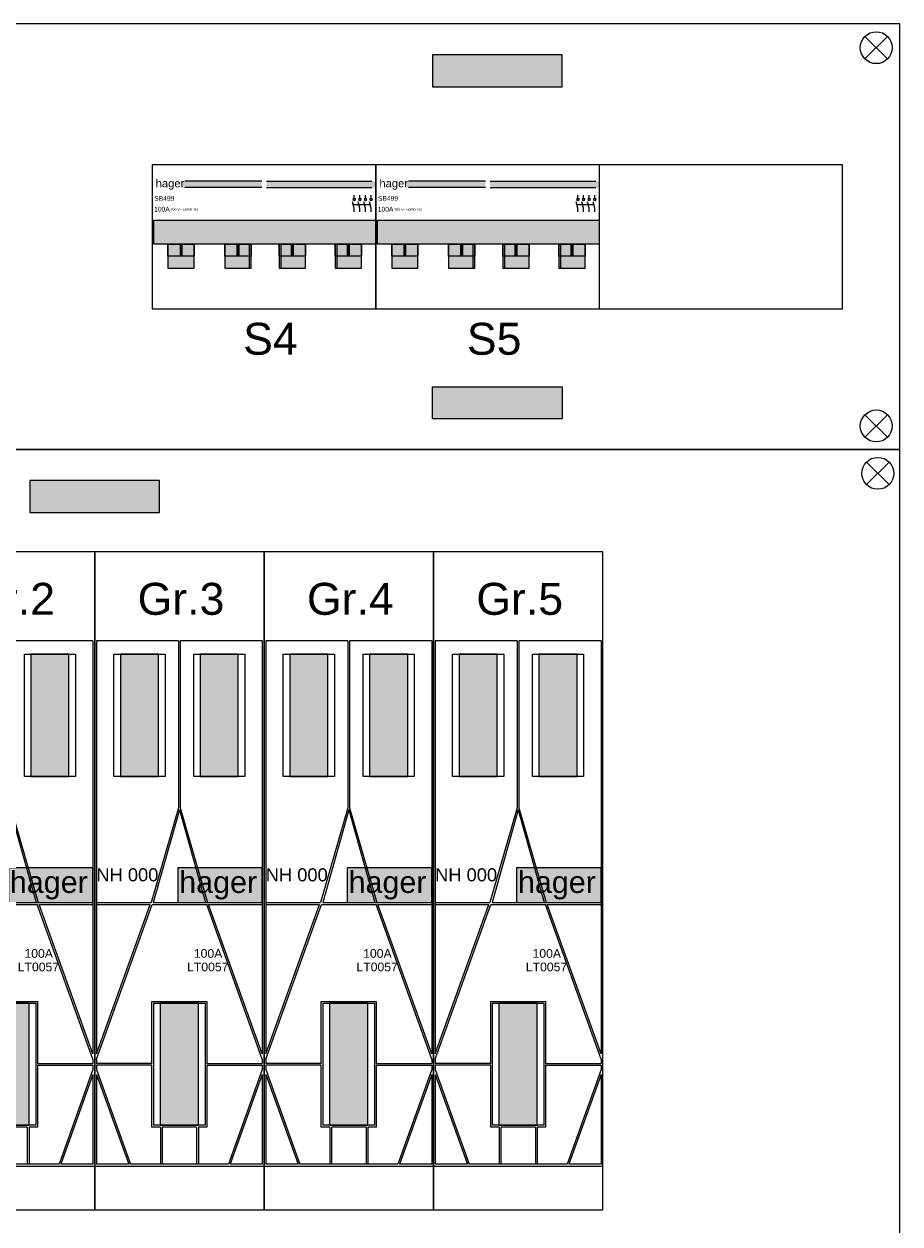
# Model space of a CAD drawing. Header units: millimetres. Extents: x -76073 to -606, y -39488 to 9083.
# Tile 20 of 23: x -10761 to -8020, y -31138 to -27381. Entities that reach past the tile are written whole.
import ezdxf
from ezdxf.enums import TextEntityAlignment as Align

# ---------------------------------------------------------------- set-up
doc = ezdxf.new("R2010")
doc.units = ezdxf.units.MM
doc.header["$LTSCALE"] = 100
doc.linetypes.add('HIDDEN', pattern=[9.525, 6.35, -3.175])
doc.layers.add('EL6-----', color=7, linetype='Continuous')
doc.styles.add('Arial', font='arial.ttf')
doc.styles.get("Standard").update_dxf_attribs({"font": 'arial.ttf'})

# ---------------------------------------------------------------- blocks, each defined once
blk = doc.blocks.new('Hager LT0057')
h = blk.add_hatch(color=160)
h.dxf.hatch_style = 1
h.paths.add_polyline_path([(524.5, -989), (259.9, -989), (259.9, -1098.3), (524.5, -1098.3)])
at = {"layer": 'EL6-----', "linetype": 'HIDDEN'}
h = blk.add_hatch(color=256, dxfattribs=at)
h.dxf.hatch_style = 1
h.paths.add_polyline_path([(199.7, -703), (199.7, -320.5), (80.6, -320.5), (80.6, -703)])
h = blk.add_hatch(color=256, dxfattribs=at)
h.dxf.hatch_style = 1
h.paths.add_polyline_path([(449.4, -320.5), (330.3, -320.5), (330.3, -703), (449.4, -703)])
h = blk.add_hatch(color=256, dxfattribs=at)
h.dxf.hatch_style = 1
h.paths.add_polyline_path([(205, -1795.8), (325, -1795.8), (325, -1413.3), (205, -1413.3)])
for p, q in [((530, 0), (0, 0)), ((0, 0), (0, -2060)), ((530, -1923.4), (530, 0)), ((0, -1923.4), (530, -1923.4)), ((0, -2060), (530, -2060))]:
    blk.add_line(p, q)
at = {"flags": 128}
for points in [[(262.3, -278.7), (5.5, -278.7)], [(5.5, -278.7), (5.5, -1572)], [(262.3, -278.7), (262.3, -801.8)], [(524.5, -278.7), (267.7, -278.7)], [(267.7, -278.7), (267.7, -801.8)], [(524.5, -278.7), (524.5, -1572)], [(220.2, -320.5), (220.2, -703), (60.1, -703), (60.1, -320.5), (220.2, -320.5)], [(469.9, -320.5), (469.9, -703), (309.8, -703), (309.8, -320.5), (469.9, -320.5)], [(262.3, -801.8), (177, -1098.3)], [(265, -808), (183.4, -1098.3)], [(265, -808), (346.6, -1098.3)], [(267.7, -801.8), (353, -1098.3)], [(5.5, -1098.3), (177, -1098.3)], [(5.5, -1103.8), (173.8, -1103.8)], [(5.5, -1588.2), (179.6, -1103.8)], [(5.5, -1572), (173.8, -1103.8)], [(179.6, -1103.8), (350.4, -1103.8)], [(183.4, -1098.3), (262.3, -1098.3), (346.6, -1098.3)], [(524.5, -1588.2), (350.4, -1103.8)], [(356.2, -1103.8), (524.5, -1103.8)], [(524.5, -1572), (356.2, -1103.8)], [(179.1, -1601.9), (179.1, -1407.9), (350.9, -1407.9), (350.9, -1601.9)], [(345.5, -1413.3), (345.5, -1795.8), (184.5, -1795.8), (184.5, -1413.3), (345.5, -1413.3)], [(5.5, -1588.2), (5.5, -1601.9)], [(179.1, -1601.9), (5.5, -1601.9)], [(179.1, -1607.3), (5.5, -1607.3)], [(5.5, -1607.3), (5.5, -1621)], [(179.1, -1801.3), (179.1, -1607.3)], [(350.9, -1607.3), (350.9, -1801.3), (324.4, -1801.3)], [(350.9, -1601.9), (524.5, -1601.9)], [(350.9, -1607.3), (524.5, -1607.3)], [(524.5, -1588.2), (524.5, -1601.9)], [(524.5, -1607.3), (524.5, -1621)], [(5.5, -1621), (112.2, -1917.9)], [(5.5, -1637.1), (5.5, -1917.9)], [(5.5, -1637.1), (106.4, -1917.9)], [(524.5, -1621), (418.6, -1917.9)], [(524.5, -1637.1), (423.6, -1917.9)], [(524.5, -1637.1), (524.5, -1917.9)], [(205.6, -1801.3), (179.1, -1801.3)], [(205.6, -1801.3), (205.6, -1917.9)], [(319, -1801.3), (211, -1801.3)], [(211, -1801.3), (211, -1917.9)], [(319, -1801.3), (319, -1917.9)], [(324.4, -1801.3), (324.4, -1917.9)], [(106.4, -1917.9), (5.5, -1917.9)], [(418.6, -1917.9), (112.2, -1917.9)], [(524.5, -1917.9), (423.6, -1917.9)], [(530, -2060), (530, -1923.4)]]:
    blk.add_lwpolyline(points, dxfattribs=at)
at = {"color": 0}
blk.add_lwpolyline([(259.9, -989), (259.9, -1098.3), (524.5, -1098.3), (524.5, -989)], close=True, dxfattribs=at)
blk.add_lwpolyline([(353, -1098.3), (524.5, -1098.3)])
at = {"layer": 'EL6-----', "flags": 128}
for points in [[(80.6, -703), (199.7, -703), (199.7, -320.5), (80.6, -320.5)], [(330.3, -703), (449.4, -703), (449.4, -320.5), (330.3, -320.5)], [(205, -1795.8), (325, -1795.8), (325, -1413.3), (205, -1413.3)]]:
    blk.add_lwpolyline(points, close=True, dxfattribs=at)
at = {"style": 'Arial'}
blk.add_text('NH 000', height=40.98, dxfattribs=at).set_placement((102.2, -1031.8), align=Align.CENTER)
at = {"color": 5, "style": 'Arial'}
blk.add_text('hager', height=68.3, dxfattribs=at).set_placement((386.4, -1068.2), align=Align.CENTER)
at = {"style": 'Arial'}
for tag, p in [('MAXIMAALVERMOGEN', (265.9, -1271.2)), ('TYPENUMMER', (265, -1313.5))]:
    blk.add_attdef(tag, text='', height=27.3, dxfattribs=at).set_placement(p, align=Align.CENTER)
blk = doc.blocks.new('*U26')
h = blk.add_hatch(color=160)
h.dxf.hatch_style = 1
h.paths.add_polyline_path([(342.5, -50.9), (342.5, -70.9), (92.3, -70.9), (92.3, -50.9)])
h = blk.add_hatch(color=160)
h.dxf.hatch_style = 1
h.paths.add_polyline_path([(357.5, -50.9), (357.5, -70.9), (697.7, -70.9), (697.7, -50.9)])
h = blk.add_hatch(color=254)
h.dxf.hatch_style = 1
h.paths.add_polyline_path([(698.5, -172.8), (5.4, -172.8), (5.4, -247.8), (698.5, -247.8)])
for points in [[(49.3, -323.6), (131.5, -323.6), (131.5, -247.8), (49.3, -247.8)], [(227.4, -323.6), (309.6, -323.6), (309.6, -247.8), (227.4, -247.8)], [(397.4, -323.6), (479.6, -323.6), (479.6, -247.8), (397.4, -247.8)], [(572.4, -323.6), (654.6, -323.6), (654.6, -247.8), (572.4, -247.8)]]:
    blk.add_hatch(color=254).paths.add_polyline_path(points)
at = {"ltscale": 0.75}
h = blk.add_hatch(color=10, dxfattribs=at)
h.dxf.hatch_style = 1
h.paths.add_polyline_path([(131.5, -247.8), (49.3, -247.8), (49.3, -285.7), (131.5, -285.7)])
h.paths.add_polyline_path([(88.1, -251.1), (92.7, -251.1), (92.7, -282.4), (88.1, -282.4)], flags=16)
h = blk.add_hatch(color=7, dxfattribs=at)
h.dxf.hatch_style = 1
h.paths.add_polyline_path([(88.1, -282.4), (92.7, -282.4), (92.7, -251.1), (88.1, -251.1)])
h = blk.add_hatch(color=10, dxfattribs=at)
h.dxf.hatch_style = 1
h.paths.add_polyline_path([(309.6, -247.8), (227.4, -247.8), (227.4, -285.7), (309.6, -285.7)])
h.paths.add_polyline_path([(266.1, -251.1), (270.8, -251.1), (270.8, -282.4), (266.1, -282.4)], flags=16)
h = blk.add_hatch(color=7, dxfattribs=at)
h.dxf.hatch_style = 1
h.paths.add_polyline_path([(266.1, -282.4), (270.8, -282.4), (270.8, -251.1), (266.1, -251.1)])
h = blk.add_hatch(color=10, dxfattribs=at)
h.dxf.hatch_style = 1
h.paths.add_polyline_path([(479.6, -247.8), (397.4, -247.8), (397.4, -285.7), (479.6, -285.7)])
h.paths.add_polyline_path([(436.1, -251.1), (440.8, -251.1), (440.8, -282.4), (436.1, -282.4)], flags=16)
h = blk.add_hatch(color=7, dxfattribs=at)
h.dxf.hatch_style = 1
h.paths.add_polyline_path([(436.1, -282.4), (440.8, -282.4), (440.8, -251.1), (436.1, -251.1)])
h = blk.add_hatch(color=160, dxfattribs=at)
h.dxf.hatch_style = 1
h.paths.add_polyline_path([(654.6, -247.8), (572.4, -247.8), (572.4, -285.7), (654.6, -285.7)])
h.paths.add_polyline_path([(611.1, -251.1), (615.8, -251.1), (615.8, -282.4), (611.1, -282.4)], flags=16)
h = blk.add_hatch(color=7, dxfattribs=at)
h.dxf.hatch_style = 1
h.paths.add_polyline_path([(611.1, -282.4), (615.8, -282.4), (615.8, -251.1), (611.1, -251.1)])
at = {"color": 0}
for p, q in [((342.5, -50.9), (102.3, -50.9)), ((342.5, -70.9), (102.3, -70.9)), ((357.5, -50.9), (687.7, -50.9)), ((357.5, -70.9), (687.7, -70.9))]:
    blk.add_line(p, q, dxfattribs=at)
blk.add_lwpolyline([(0, 0), (0, -450), (700, -450), (700, 0), (0, 0)], dxfattribs=at)
at = {"flags": 128}
for points in [[(636.9, -106), (627.8, -106)], [(632.3, -106), (632.3, -94.9)], [(654.4, -106), (645.3, -106)], [(649.8, -106), (649.8, -94.9)], [(671.9, -106), (662.8, -106)], [(667.3, -106), (667.3, -94.9)], [(689.4, -106), (680.3, -106)], [(684.8, -106), (684.8, -94.9)], [(632.3, -146.2), (632.3, -134.9), (627, -115.2)], [(682.2, -125), (629.7, -125)], [(649.8, -146.2), (649.8, -134.9), (644.5, -115.2)], [(667.3, -146.2), (667.3, -134.9), (662, -115.2)], [(684.8, -146.2), (684.8, -134.9), (679.5, -115.2)]]:
    blk.add_lwpolyline(points, dxfattribs=at)
blk.add_lwpolyline([(5.4, -247.8), (5.4, -172.8), (698.5, -172.8), (698.5, -247.8)], close=True, dxfattribs=at)
at = {"color": 0}
for points in [[(49.3, -323.6), (131.5, -323.6), (131.5, -247.8), (49.3, -247.8)], [(49.3, -323.6), (131.5, -323.6), (131.5, -247.8), (49.3, -247.8)], [(227.4, -323.6), (304.6, -323.6), (304.6, -247.8), (227.4, -247.8)], [(227.4, -323.6), (309.6, -323.6), (309.6, -247.8), (227.4, -247.8)], [(397.4, -323.6), (479.6, -323.6), (479.6, -247.8), (397.4, -247.8)], [(402.4, -323.6), (479.6, -323.6), (479.6, -247.8), (402.4, -247.8)], [(572.4, -323.6), (654.6, -323.6), (654.6, -247.8), (572.4, -247.8)], [(577.4, -323.6), (654.6, -323.6), (654.6, -247.8), (577.4, -247.8)]]:
    blk.add_lwpolyline(points, close=True, dxfattribs=at)
at = {"ltscale": 0.75}
for points in [[(49.3, -247.8), (131.5, -247.8), (131.5, -285.7), (49.3, -285.7)], [(88.1, -251.1), (92.7, -251.1), (92.7, -282.4), (88.1, -282.4)], [(227.4, -247.8), (309.6, -247.8), (309.6, -285.7), (227.4, -285.7)], [(266.1, -251.1), (270.8, -251.1), (270.8, -282.4), (266.1, -282.4)], [(397.4, -247.8), (479.6, -247.8), (479.6, -285.7), (397.4, -285.7)], [(436.1, -251.1), (440.8, -251.1), (440.8, -282.4), (436.1, -282.4)], [(572.4, -247.8), (654.6, -247.8), (654.6, -285.7), (572.4, -285.7)], [(611.1, -251.1), (615.8, -251.1), (615.8, -282.4), (611.1, -282.4)]]:
    blk.add_lwpolyline(points, close=True, dxfattribs=at)
for centre in [(632.3, -109), (649.8, -109), (667.3, -109), (684.8, -109)]:
    blk.add_circle(centre, 3)
at = {"color": 160, "style": 'Arial'}
blk.add_text(' hager', height=25, dxfattribs=at).set_placement((1.2, -69.8))
at = {"insert": (57, -139.3), "char_height": 8, "attachment_point": 4}
blk.add_mtext_dynamic_manual_height_columns('\\A1;400 V~ 50/60  Hz', width=265.331, gutter_width=250, heights=[0], dxfattribs=at)
at = {"style": 'Arial'}
for tag, p in [('TYPENUMMER', (6.3, -112.1)), ('VERMOGENSTYPE', (5.9, -146))]:
    blk.add_attdef(tag, p, '', height=15, dxfattribs=at)

msp = doc.modelspace()

# ---------------------------------------------------------------- hatches: boundary and pattern name
for points in [[(-9077.5, -27576.9), (-9077.5, -27476.9), (-9482.5, -27476.9), (-9482.5, -27576.9)], [(-9077.5, -28517.2), (-9077.5, -28617.2), (-9482.5, -28617.2), (-9482.5, -28517.2)], [(-10337.5, -28909.8), (-10337.5, -28809.8), (-10742.5, -28809.8), (-10742.5, -28909.8)]]:
    msp.add_hatch(color=256).paths.add_polyline_path(points)

# ---------------------------------------------------------------- linework, layer by layer
for points in [[(-13060, -28713.5), (-8020, -28713.5), (-8020, -27380.6), (-13060, -27380.6)], [(-8200, -27822.1), (-10360, -27822.1), (-10360, -28272.1), (-8200, -28272.1)], [(-10360, -28272.1), (-8200, -28272.1), (-8200, -27822.1), (-10360, -27822.1)], [(-13060, -31379.3), (-8020, -31379.3), (-8020, -28713.5), (-13060, -28713.5)]]:
    msp.add_lwpolyline(points, close=True)
for points in [[(-8058.8, -27490.1), (-8129.5, -27419.4)], [(-8129.5, -27490.1), (-8058.8, -27419.4)], [(-8058.8, -28604), (-8129.5, -28674.7)], [(-8129.5, -28604), (-8058.8, -28674.7)], [(-8054.1, -28823), (-8124.8, -28752.3)], [(-8124.8, -28823), (-8054.1, -28752.3)]]:
    msp.add_lwpolyline(points)
at = {"flags": 128}
for points in [[(-9482.5, -27576.9), (-9077.5, -27576.9), (-9077.5, -27476.9), (-9482.5, -27476.9), (-9482.5, -27576.9)], [(-9482.5, -28517.2), (-9077.5, -28517.2), (-9077.5, -28617.2), (-9482.5, -28617.2), (-9482.5, -28517.2)], [(-10742.5, -28909.8), (-10337.5, -28909.8), (-10337.5, -28809.8), (-10742.5, -28809.8), (-10742.5, -28909.8)]]:
    msp.add_lwpolyline(points, dxfattribs=at)
for centre in [(-8094.2, -27454.8), (-8094.2, -28639.3), (-8089.4, -28787.7)]:
    msp.add_circle(centre, 50)

# ---------------------------------------------------------------- block references
at = {"ltscale": 0.75}
for p in [(-10360, -27822.1), (-9660, -27822.1)]:
    msp.add_blockref('*U26', p, dxfattribs=at).add_auto_attribs({'TYPENUMMER': 'SB499', 'VERMOGENSTYPE': '100A'})
ref = msp.add_blockref('Hager LT0057', (-11070, -29033.5))
ref.add_attrib('TYPENUMMER', 'LT0057', dxfattribs={"height": 27.32, "style": 'Arial'}).set_placement((-10716.2, -30347), align=Align.CENTER)
ref.add_attrib('MAXIMAALVERMOGEN', '100A', dxfattribs={"height": 27.32, "style": 'Arial'}).set_placement((-10715.3, -30304.7), align=Align.CENTER)
ref = msp.add_blockref('Hager LT0057', (-10540, -29033.5))
ref.add_attrib('TYPENUMMER', 'LT0057', dxfattribs={"height": 27.32, "style": 'Arial'}).set_placement((-10186.2, -30347), align=Align.CENTER)
ref.add_attrib('MAXIMAALVERMOGEN', '100A', dxfattribs={"height": 27.32, "style": 'Arial'}).set_placement((-10185.3, -30304.7), align=Align.CENTER)
ref = msp.add_blockref('Hager LT0057', (-10010, -29033.5))
ref.add_attrib('TYPENUMMER', 'LT0057', dxfattribs={"height": 27.32, "style": 'Arial'}).set_placement((-9656.2, -30347), align=Align.CENTER)
ref.add_attrib('MAXIMAALVERMOGEN', '100A', dxfattribs={"height": 27.32, "style": 'Arial'}).set_placement((-9655.3, -30304.7), align=Align.CENTER)
ref = msp.add_blockref('Hager LT0057', (-9480, -29033.5))
ref.add_attrib('TYPENUMMER', 'LT0057', dxfattribs={"height": 27.32, "style": 'Arial'}).set_placement((-9126.2, -30347), align=Align.CENTER)
ref.add_attrib('MAXIMAALVERMOGEN', '100A', dxfattribs={"height": 27.32, "style": 'Arial'}).set_placement((-9125.3, -30304.7), align=Align.CENTER)

# ---------------------------------------------------------------- texts
at = {"layer": 'EL6-----', "color": 0, "style": 'Arial'}
for s, p in [('S4', (-9990, -28446.3)), ('S5', (-9290, -28446.3)), ('Gr.2', (-10800, -29260.6)), ('Gr.3', (-10270, -29260.6)), ('Gr.4', (-9740, -29260.6)), ('Gr.5', (-9210, -29260.6))]:
    msp.add_text(s, height=100, dxfattribs=at).set_placement(p, align=Align.BOTTOM_CENTER)

doc.saveas('drawing.dxf')
